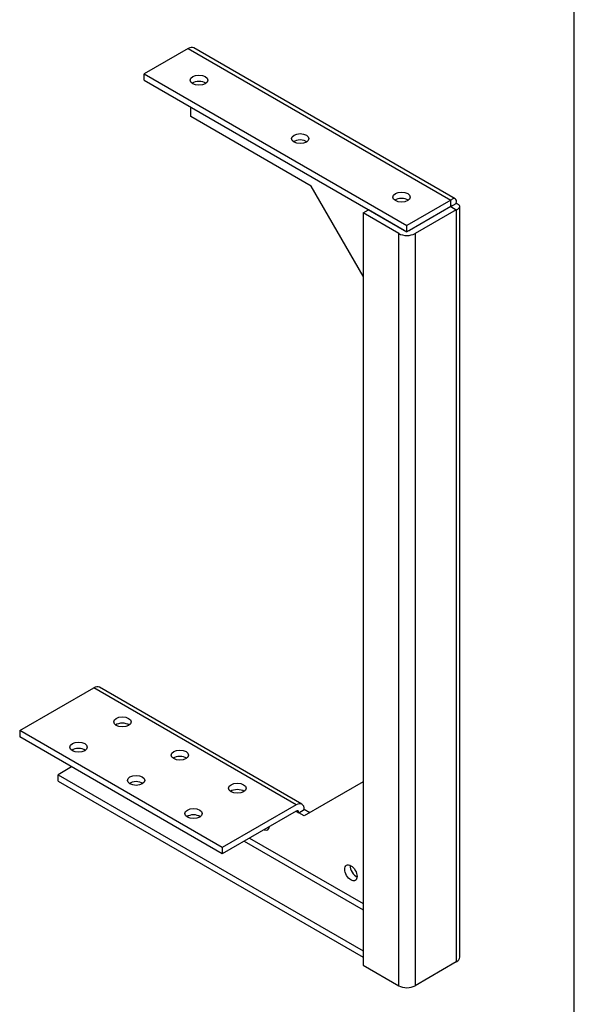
# Model space of a CAD drawing. Header units: inches. Extents: x 0.2 to 65.9, y -0.4 to 43.8.
# Tile 4 of 5: x 56.9 to 65.9, y 10.5 to 26.4. Entities that reach past the tile are written whole.
import ezdxf

# ---------------------------------------------------------------- set-up
doc = ezdxf.new("R2010")
doc.units = ezdxf.units.IN
doc.header["$MEASUREMENT"] = 0
for name, color, linetype in [('COM55554-2', 7, 'Continuous'), ('COM55555-2', 7, 'Continuous'), ('Default', 7, 'Continuous')]:
    doc.layers.add(name, color=color, linetype=linetype)

# ---------------------------------------------------------------- blocks, each defined once
blk = doc.blocks.new('SE6')
at = {"layer": 'COM55554-2', "color": 7, "linetype": 'Continuous'}
for p, q in [((56.9327420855, 14.9224200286), (58.1277525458, 15.6123596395)), ((61.3981214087, 13.7242112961), (58.1277525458, 15.6123596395)), ((61.4906214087, 13.7333741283), (58.2202525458, 15.6215224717)), ((60.2031109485, 13.0342716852), (56.9327420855, 14.9224200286)), ((56.9327420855, 14.9224200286), (56.9327420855, 14.820357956)), ((60.2031109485, 12.9322096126), (56.9327420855, 14.820357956)), ((57.7706636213, 14.3365837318), (57.5514605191, 14.2100267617)), ((57.5514605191, 14.1079646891), (57.5514605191, 14.2100267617)), ((57.5514605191, 14.2100267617), (62.4789341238, 11.3651485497)), ((57.5514605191, 14.1079646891), (62.4789341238, 11.263086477)), ((62.4789341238, 14.095104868), (61.5289361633, 13.5466232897)), ((61.3981214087, 13.7242112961), (60.2031109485, 13.0342716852)), ((61.3981214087, 13.6221492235), (60.2031109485, 12.9322096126)), ((61.3981214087, 13.6221492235), (61.44054781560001, 13.5976543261)), ((61.44054781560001, 13.5976543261), (61.5289361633, 13.6486853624)), ((61.5289361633, 13.5466232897), (61.44054781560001, 13.5976543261)), ((61.6173245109, 13.5976543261), (61.5289361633, 13.6486853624)), ((60.560199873, 13.1383749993), (62.4789341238, 12.0305932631)), ((60.6450526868, 13.1873647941), (62.4789341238, 12.1285728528)), ((60.2031109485, 13.0342716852), (60.2031109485, 12.9322096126))]:
    blk.add_line(p, q, dxfattribs=at)
for centre, major_axis, start_param, end_param in [((58.1277525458, 15.461307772), (-0.09250000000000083, -0.1602146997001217), 3.141592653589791, 3.926990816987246), ((58.5909074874, 14.9612036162), (0.1405000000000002, 2.379448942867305e-16), 0.6803929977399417, 2.46119965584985), ((57.8838007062, 14.5529553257), (0.1404999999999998, -4.342964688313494e-16), 0.6803929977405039, 2.461199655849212), ((59.51898513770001, 14.425377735), (0.1404999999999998, -4.364800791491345e-16), 0.6803929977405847, 2.461199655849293), ((58.8118783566, 14.0171294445), (0.1405000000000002, 4.546459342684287e-16), 0.6803929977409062, 2.461199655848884), ((60.447062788, 13.8895518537), (0.1404999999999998, -2.134256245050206e-16), 0.6803929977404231, 2.461199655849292), ((61.3981214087, 13.5731594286), (-0.0925000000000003, -0.160214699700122), 2.356194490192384, 3.926990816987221), ((59.73995600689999, 13.4813035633), (0.1405000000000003, -5.122214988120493e-17), 0.6803929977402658, 2.461199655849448), ((61.3981214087, 13.5731594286), (-0.02999999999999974, -0.05196152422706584), 2.356194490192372, 3.926990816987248), ((60.8677913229, 13.4425199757), (-0.07025000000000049, 0.1216765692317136), 2.465593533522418, 3.821985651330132), ((62.3703932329, 12.6770544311), (0.07024999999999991, -0.1216765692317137), 3.821985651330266, 5.602792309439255)]:
    blk.add_ellipse(centre, major_axis=major_axis, ratio=0.5773502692, start_param=start_param, end_param=end_param, dxfattribs=at)
for centre, major_axis in [((58.5909074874, 15.0632656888), (0.1404999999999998, 7.44521982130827e-18)), ((57.8838007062, 14.6550173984), (0.1405000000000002, 2.315914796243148e-16)), ((59.51898513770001, 14.5274398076), (0.1404999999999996, -3.254987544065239e-16)), ((58.8118783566, 14.1191915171), (0.1405000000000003, 3.43664609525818e-16)), ((60.447062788, 13.9916139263), (0.1405000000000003, -4.486873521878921e-17)), ((59.73995600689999, 13.5833656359), (0.1405000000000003, 3.94886759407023e-16)), ((62.2820048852, 12.6260233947), (-0.07025000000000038, 0.1216765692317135))]:
    blk.add_ellipse(centre, major_axis=major_axis, ratio=0.5773502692, dxfattribs=at)
at = {"layer": 'COM55555-2', "color": 7, "linetype": 'Continuous'}
for p, q in [((59.65227476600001, 25.9353259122), (58.9434002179, 25.526057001)), ((59.65227476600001, 25.9353259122), (63.894836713, 23.48588163)), ((63.9661628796, 23.5072691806), (59.74477476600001, 25.9444887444)), ((58.9434002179, 25.4239949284), (58.9434002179, 25.526057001)), ((58.9434002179, 25.526057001), (63.1859621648, 23.0766127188)), ((58.9434002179, 25.4239949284), (63.1859621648, 22.9745506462)), ((59.6947011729, 24.8371380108), (59.6947011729, 24.9902311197)), ((61.63924482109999, 23.714455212), (59.6947011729, 24.8371380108)), ((62.4789341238, 22.2600706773), (61.63924482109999, 23.714455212)), ((63.894836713, 23.48588163), (63.1859621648, 23.0766127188)), ((63.894836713, 23.3838195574), (63.1859621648, 22.9745506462)), ((63.8949154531, 23.3836831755), (63.2284673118, 22.9989091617)), ((63.894836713, 23.3838195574), (63.894836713, 23.48588163)), ((63.894836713, 23.3838195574), (63.8949154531, 23.3837740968)), ((63.8949154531, 23.3837740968), (63.9833038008, 23.4348051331)), ((63.8949154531, 23.3836831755), (63.8949154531, 23.3837740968)), ((63.8949154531, 23.3836831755), (63.9833038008, 23.3326521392)), ((64.0374890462, 11.2628823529), (64.0374890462, 23.3837286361)), ((62.4789341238, 23.2806004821), (62.5673224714, 23.3316315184)), ((63.0552261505, 22.9478781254), (62.4789341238, 23.2806004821)), ((62.4789341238, 23.2806004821), (62.4789341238, 11.1353047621)), ((63.14361449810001, 22.9989091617), (62.5673224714, 23.3316315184)), ((63.9833038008, 23.3326521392), (63.3168556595, 22.9478781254)), ((63.9833038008, 23.3326521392), (63.9833038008, 11.1873564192)), ((63.1859621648, 22.9745506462), (63.1859621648, 23.0766127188)), ((63.0552261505, 10.8025824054), (63.0552261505, 22.9478781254)), ((63.3168556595, 22.9478781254), (63.3168556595, 10.8025824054)), ((62.4789341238, 11.1353047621), (63.0552261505, 10.8025824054)), ((63.9833038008, 11.1873564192), (63.3168556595, 10.8025824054))]:
    blk.add_line(p, q, dxfattribs=at)
for centre, major_axis, start_param, end_param in [((59.65227476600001, 25.7842740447), (-0.09249999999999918, -0.1602146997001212), 3.141592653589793, 3.92699081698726), ((59.8281675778, 25.3224431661), (0.1405, -1.024442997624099e-16), 0.6803929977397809, 2.461199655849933), ((61.4633520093, 24.3783689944), (0.1405000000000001, -4.268512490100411e-17), 0.6803929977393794, 2.461199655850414), ((63.0985364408, 23.4342948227), (0.1404999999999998, 1.122717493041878e-15), 0.6803929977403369, 2.461199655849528), ((63.186040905, 23.0234040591), (-0.1849999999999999, 3.265905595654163e-16), 0.7853981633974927, 2.356194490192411), ((63.186040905, 23.0234040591), (-0.05999999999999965, -1.173840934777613e-16), 0.7853981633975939, 0.8463325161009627), ((63.186040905, 23.0234040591), (-0.05999999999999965, -1.173840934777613e-16), -4.013178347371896, -3.926990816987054), ((63.8524890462, 11.2628823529), (-0.1850000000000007, -3.500180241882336e-16), 2.35619449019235, 3.14159265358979), ((63.186040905, 10.8781083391), (0.1849999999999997, -2.134256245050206e-16), 3.926990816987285, 5.497787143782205)]:
    blk.add_ellipse(centre, major_axis=major_axis, ratio=0.5773502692, start_param=start_param, end_param=end_param, dxfattribs=at)
for centre, major_axis in [((59.8281675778, 25.4245052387), (0.1405, -6.829619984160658e-17)), ((61.4633520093, 24.480431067), (0.1405000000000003, 6.829619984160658e-17)), ((63.0985364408, 23.5363568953), (0.1405000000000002, 9.007548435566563e-16))]:
    blk.add_ellipse(centre, major_axis=major_axis, ratio=0.5773502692, dxfattribs=at)
for points in [[(63.9833038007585, 23.43480513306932), (63.98683338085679, 23.45254337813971), (63.9869569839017, 23.46830200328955), (63.98090909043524, 23.49319549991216), (63.97474212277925, 23.50231595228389), (63.95758363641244, 23.51222240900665), (63.94660160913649, 23.5130029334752), (63.92201926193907, 23.50579381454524), (63.90843369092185, 23.49780745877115), (63.8948367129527, 23.48588163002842)], [(63.89491545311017, 23.38377409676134), (63.89844442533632, 23.38814939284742), (63.90086915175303, 23.39188462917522), (63.90367655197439, 23.39720488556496), (63.90406089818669, 23.39878620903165), (63.90326486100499, 23.39924580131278), (63.9020875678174, 23.39812228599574), (63.8988837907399, 23.39303087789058), (63.89686134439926, 23.38906338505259), (63.8948367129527, 23.38381955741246)], [(63.89491545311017, 23.3836831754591), (63.90046905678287, 23.38281464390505), (63.90491622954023, 23.38258238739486), (63.91092740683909, 23.38281123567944), (63.91248904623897, 23.38326904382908), (63.91248904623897, 23.38418822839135), (63.91092740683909, 23.384646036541), (63.90491622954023, 23.38487488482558), (63.90046905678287, 23.38464262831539), (63.89491545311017, 23.38377409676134)], [(63.9833038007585, 23.33265213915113), (64.00043036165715, 23.33846455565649), (64.01413953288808, 23.34623682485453), (64.03267398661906, 23.36392120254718), (64.03748904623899, 23.37382217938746), (64.03748904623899, 23.39363509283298), (64.03267398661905, 23.40353606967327), (64.01413953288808, 23.42122044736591), (64.00043036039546, 23.42899271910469), (63.9833038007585, 23.43480513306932)]]:
    blk.add_open_spline(points, degree=3, knots=[0, 0, 0, 0, 0.25, 0.25, 0.5, 0.5, 0.75, 0.75, 1, 1, 1, 1], dxfattribs=at)
blk = doc.blocks.new('BORDER')
at = {"layer": 'Default', "color": 7, "linetype": 'Continuous'}
blk.add_line((0, 0), (0, 27.86), dxfattribs=at)

msp = doc.modelspace()

# ---------------------------------------------------------------- block references
at = {"layer": 'Default', "color": 7, "xscale": 1.57, "yscale": 1.57, "zscale": 1.57}
msp.add_blockref('BORDER', (65.8887094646, 0.09855108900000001), dxfattribs=at)
at = {"layer": 'Default'}
msp.add_blockref('SE6', (0, 0), dxfattribs=at)

doc.saveas('drawing.dxf')
